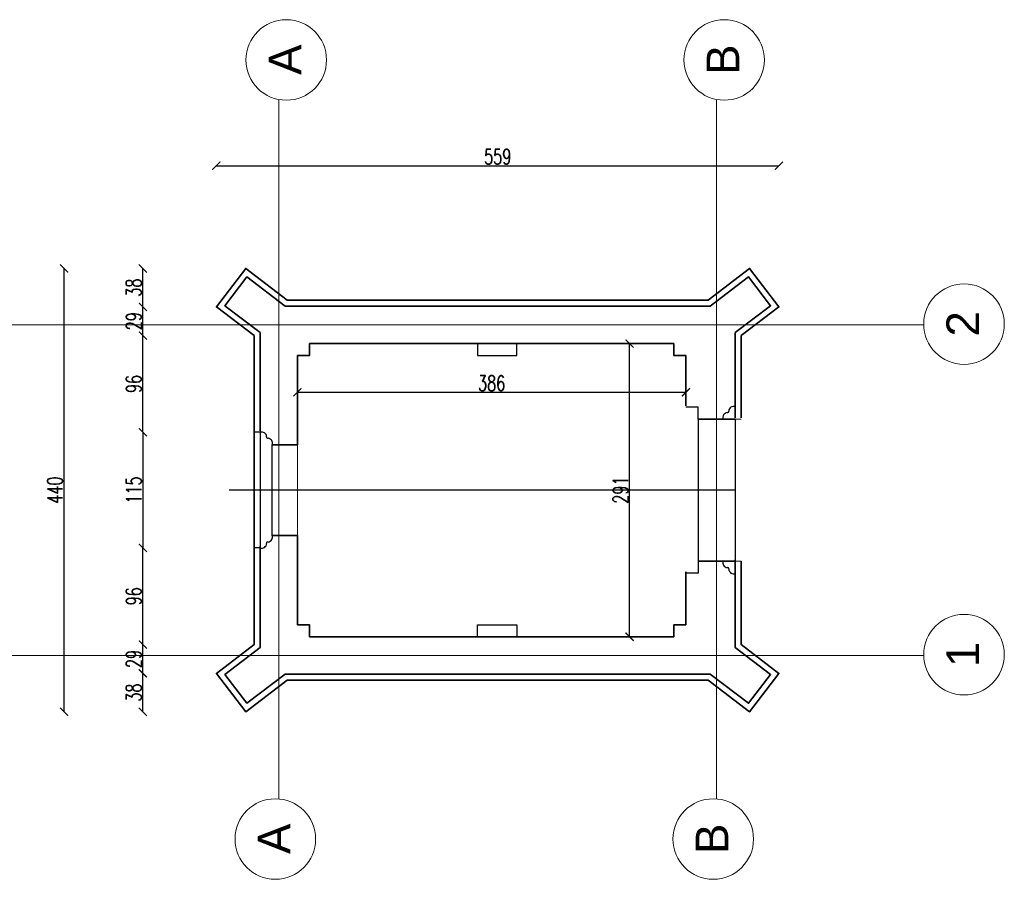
# Model space of a CAD drawing. Header units: millimetres. Extents: x -37887 to 94344, y -69777 to 116976.
# Tile 96 of 205: x 28134 to 37914, y 13548 to 22088. Entities that reach past the tile are written whole.
import ezdxf

# ---------------------------------------------------------------- set-up
doc = ezdxf.new("R2010")
doc.units = ezdxf.units.MM
doc.linetypes.add('Linia siatki', pattern=[19.05, 12.7, -3.175, 0, -3.175])
for name, color, linetype, lineweight in [('01_inwentaryzacja', 8, 'Continuous', 9), ('02_odbudowa', 7, 'Continuous', 30), ('0_WYMIAROWANIE', 6, 'Continuous', 9), ('S-GRID', 1, 'Continuous', 9), ('S-GRID-IDEN', 1, 'Continuous', 9)]:
    doc.layers.add(name, color=color, linetype=linetype, lineweight=lineweight)
doc.styles.add('Arial', font='arial.ttf', dxfattribs={"height": 324.565868})
doc.styles.add('ROMANS', font='romans', dxfattribs={"width": 0.7})
doc.dimstyles.new('WYMIAROWANIE_PIOTR', dxfattribs={"dimtxt": 150, "dimasz": 80, "dimexe": 0.18, "dimexo": 0.0625, "dimgap": 15, "dimtad": 1, "dimtoh": 1, "dimdec": 0, "dimlfac": 0.1, "dimzin": 0, "dimdsep": 46, "dimtxsty": 'ROMANS', "dimblk": 'ARCHTICK', "dimcen": 0.09, "dimse1": 1, "dimse2": 1, "dimadec": 0, "dimazin": 0, "dimtfac": 1, "dimtdec": 0, "dimtix": 1, "dimtmove": 1, "dimatfit": 3, "dimldrblk": 'ARCHTICK', "dimfxl": 0, "dimtolj": 1, "dimtzin": 0, "dimarcsym": 0})

# ---------------------------------------------------------------- blocks, each defined once
blk = doc.blocks.new('_ARCHTICK')
at = {"color": 0, "linetype": 'ByBlock', "const_width": 0.15}
blk.add_lwpolyline([(-0.5, -0.5), (0.5, 0.5)], dxfattribs=at)
blk = doc.blocks.new('*D21')
at = {"layer": '0_WYMIAROWANIE', "color": 0, "lineweight": -2}
blk.add_line((34192.1, 15957.3), (34192.1, 18871.5), dxfattribs=at)
at = {"layer": 'Defpoints', "color": 0}
for p in [(34192.1, 18871.5), (34631.7, 18871.5), (34871.7, 15957.3)]:
    blk.add_point(p, dxfattribs=at)
at = {"layer": '0_WYMIAROWANIE', "color": 0, "lineweight": -2, "xscale": 80, "yscale": 80, "zscale": 80}
for p, rotation in [((34192.1, 18871.5), 90), ((34192.1, 15957.3), 270)]:
    blk.add_blockref('_ARCHTICK', p, dxfattribs=dict(at, rotation=rotation))
at = {"layer": '0_WYMIAROWANIE', "color": 0, "insert": (34102.1, 17414.4), "char_height": 150, "attachment_point": 5, "rotation": 90, "style": 'ROMANS'}
blk.add_mtext('\\A1;291', dxfattribs=at)
blk = doc.blocks.new('Siatka - 4 mm-108067-PARTER')
at = {"layer": 'S-GRID-IDEN'}
blk.add_circle((0, 0), 4, dxfattribs=at)
blk = doc.blocks.new('*D19')
at = {"layer": '0_WYMIAROWANIE', "color": 0, "lineweight": -2}
blk.add_line((28574.1, 15212), (28574.1, 19616.8), dxfattribs=at)
at = {"layer": 'Defpoints', "color": 0}
for p in [(28574.1, 19616.8), (30378.9, 19616.8), (30378.9, 15212)]:
    blk.add_point(p, dxfattribs=at)
at = {"layer": '0_WYMIAROWANIE', "color": 0, "lineweight": -2, "xscale": 80, "yscale": 80, "zscale": 80}
for p, rotation in [((28574.1, 19616.8), 90), ((28574.1, 15212), 270)]:
    blk.add_blockref('_ARCHTICK', p, dxfattribs=dict(at, rotation=rotation))
at = {"layer": '0_WYMIAROWANIE', "color": 0, "insert": (28484.1, 17414.4), "char_height": 150, "attachment_point": 5, "rotation": 90, "style": 'ROMANS'}
blk.add_mtext('\\A1;440', dxfattribs=at)
blk = doc.blocks.new('*D22')
at = {"layer": '0_WYMIAROWANIE', "color": 0, "lineweight": -2}
blk.add_line((29357.6, 15212), (29357.6, 15593.6), dxfattribs=at)
at = {"layer": 'Defpoints', "color": 0}
for p in [(29357.6, 15593.6), (30087.6, 15593.6), (30378.9, 15212)]:
    blk.add_point(p, dxfattribs=at)
at = {"layer": '0_WYMIAROWANIE', "color": 0, "lineweight": -2, "xscale": 80, "yscale": 80, "zscale": 80}
for p, rotation in [((29357.6, 15593.6), 90), ((29357.6, 15212), 270)]:
    blk.add_blockref('_ARCHTICK', p, dxfattribs=dict(at, rotation=rotation))
at = {"layer": '0_WYMIAROWANIE', "color": 0, "insert": (29267.6, 15402.8), "char_height": 150, "attachment_point": 5, "rotation": 90, "style": 'ROMANS'}
blk.add_mtext('\\A1;38', dxfattribs=at)
blk = doc.blocks.new('*D20')
at = {"layer": '0_WYMIAROWANIE', "color": 0, "lineweight": -2}
blk.add_line((29357.6, 15593.6), (29357.6, 15879.1), dxfattribs=at)
at = {"layer": 'Defpoints', "color": 0}
for p in [(29357.6, 15879.1), (30461.7, 15879.1), (30087.6, 15593.6)]:
    blk.add_point(p, dxfattribs=at)
at = {"layer": '0_WYMIAROWANIE', "color": 0, "lineweight": -2, "xscale": 80, "yscale": 80, "zscale": 80}
for p, rotation in [((29357.6, 15879.1), 90), ((29357.6, 15593.6), 270)]:
    blk.add_blockref('_ARCHTICK', p, dxfattribs=dict(at, rotation=rotation))
at = {"layer": '0_WYMIAROWANIE', "color": 0, "insert": (29267.6, 15736.3), "char_height": 150, "attachment_point": 5, "rotation": 90, "style": 'ROMANS'}
blk.add_mtext('\\A1;29', dxfattribs=at)
blk = doc.blocks.new('*D23')
at = {"layer": '0_WYMIAROWANIE', "color": 0, "lineweight": -2}
blk.add_line((29357.6, 17988.9), (29357.6, 18949.7), dxfattribs=at)
at = {"layer": 'Defpoints', "color": 0}
for p in [(29357.6, 18949.7), (30461.7, 18949.7), (30461.7, 17988.9)]:
    blk.add_point(p, dxfattribs=at)
at = {"layer": '0_WYMIAROWANIE', "color": 0, "lineweight": -2, "xscale": 80, "yscale": 80, "zscale": 80}
for p, rotation in [((29357.6, 18949.7), 90), ((29357.6, 17988.9), 270)]:
    blk.add_blockref('_ARCHTICK', p, dxfattribs=dict(at, rotation=rotation))
at = {"layer": '0_WYMIAROWANIE', "color": 0, "insert": (29267.6, 18469.3), "char_height": 150, "attachment_point": 5, "rotation": 90, "style": 'ROMANS'}
blk.add_mtext('\\A1;96', dxfattribs=at)
blk = doc.blocks.new('*D24')
at = {"layer": '0_WYMIAROWANIE', "color": 0, "lineweight": -2}
blk.add_line((29357.6, 18949.7), (29357.6, 19235.3), dxfattribs=at)
at = {"layer": 'Defpoints', "color": 0}
for p in [(29357.6, 19235.3), (30087.6, 19235.3), (30461.7, 18949.7)]:
    blk.add_point(p, dxfattribs=at)
at = {"layer": '0_WYMIAROWANIE', "color": 0, "lineweight": -2, "xscale": 80, "yscale": 80, "zscale": 80}
for p, rotation in [((29357.6, 19235.3), 90), ((29357.6, 18949.7), 270)]:
    blk.add_blockref('_ARCHTICK', p, dxfattribs=dict(at, rotation=rotation))
at = {"layer": '0_WYMIAROWANIE', "color": 0, "insert": (29267.6, 19092.5), "char_height": 150, "attachment_point": 5, "rotation": 90, "style": 'ROMANS'}
blk.add_mtext('\\A1;29', dxfattribs=at)
blk = doc.blocks.new('*D25')
at = {"layer": '0_WYMIAROWANIE', "color": 0, "lineweight": -2}
blk.add_line((29357.6, 19235.3), (29357.6, 19616.8), dxfattribs=at)
at = {"layer": 'Defpoints', "color": 0}
for p in [(29357.6, 19616.8), (30378.9, 19616.8), (30087.6, 19235.3)]:
    blk.add_point(p, dxfattribs=at)
at = {"layer": '0_WYMIAROWANIE', "color": 0, "lineweight": -2, "xscale": 80, "yscale": 80, "zscale": 80}
for p, rotation in [((29357.6, 19616.8), 90), ((29357.6, 19235.3), 270)]:
    blk.add_blockref('_ARCHTICK', p, dxfattribs=dict(at, rotation=rotation))
at = {"layer": '0_WYMIAROWANIE', "color": 0, "insert": (29267.6, 19426.1), "char_height": 150, "attachment_point": 5, "rotation": 90, "style": 'ROMANS'}
blk.add_mtext('\\A1;38', dxfattribs=at)
blk = doc.blocks.new('*D26')
at = {"layer": '0_WYMIAROWANIE', "color": 0, "lineweight": -2}
blk.add_line((30891.7, 18386.9), (34751.7, 18386.9), dxfattribs=at)
at = {"layer": 'Defpoints', "color": 0}
for p in [(30891.7, 18751.5), (34751.7, 18751.5), (34751.7, 18386.9)]:
    blk.add_point(p, dxfattribs=at)
at = {"layer": '0_WYMIAROWANIE', "color": 0, "lineweight": -2, "xscale": 80, "yscale": 80, "zscale": 80, "rotation": 180}
blk.add_blockref('_ARCHTICK', (30891.7, 18386.9), dxfattribs=at)
at = {"layer": '0_WYMIAROWANIE', "color": 0, "lineweight": -2, "xscale": 80, "yscale": 80, "zscale": 80}
blk.add_blockref('_ARCHTICK', (34751.7, 18386.9), dxfattribs=at)
at = {"layer": '0_WYMIAROWANIE', "color": 0, "insert": (32821.7, 18476.9), "char_height": 150, "attachment_point": 5, "style": 'ROMANS'}
blk.add_mtext('\\A1;386', dxfattribs=at)
blk = doc.blocks.new('*D27')
at = {"layer": '0_WYMIAROWANIE', "color": 0, "lineweight": -2}
blk.add_line((30087.6, 20637.3), (35675.8, 20637.3), dxfattribs=at)
at = {"layer": 'Defpoints', "color": 0}
for p in [(35675.8, 20637.3), (30087.6, 19235.3), (35675.8, 19235.3)]:
    blk.add_point(p, dxfattribs=at)
at = {"layer": '0_WYMIAROWANIE', "color": 0, "lineweight": -2, "xscale": 80, "yscale": 80, "zscale": 80, "rotation": 180}
blk.add_blockref('_ARCHTICK', (30087.6, 20637.3), dxfattribs=at)
at = {"layer": '0_WYMIAROWANIE', "color": 0, "lineweight": -2, "xscale": 80, "yscale": 80, "zscale": 80}
blk.add_blockref('_ARCHTICK', (35675.8, 20637.3), dxfattribs=at)
at = {"layer": '0_WYMIAROWANIE', "color": 0, "insert": (32881.7, 20727.3), "char_height": 150, "attachment_point": 5, "style": 'ROMANS'}
blk.add_mtext('\\A1;559', dxfattribs=at)
blk = doc.blocks.new('*D45')
at = {"layer": '0_WYMIAROWANIE', "color": 0, "lineweight": -2}
blk.add_line((29357.6, 17988.9), (29357.6, 16840), dxfattribs=at)
at = {"layer": 'Defpoints', "color": 0}
for p in [(30461.7, 17988.9), (29357.6, 16840), (30461.7, 16840)]:
    blk.add_point(p, dxfattribs=at)
at = {"layer": '0_WYMIAROWANIE', "color": 0, "lineweight": -2, "xscale": 80, "yscale": 80, "zscale": 80}
for p, rotation in [((29357.6, 17988.9), 90), ((29357.6, 16840), 270)]:
    blk.add_blockref('_ARCHTICK', p, dxfattribs=dict(at, rotation=rotation))
at = {"layer": '0_WYMIAROWANIE', "color": 0, "insert": (29267.6, 17414.4), "char_height": 150, "attachment_point": 5, "rotation": 90, "style": 'ROMANS'}
blk.add_mtext('\\A1;115', dxfattribs=at)
blk = doc.blocks.new('*D46')
at = {"layer": '0_WYMIAROWANIE', "color": 0, "lineweight": -2}
blk.add_line((29357.6, 15879.1), (29357.6, 16840), dxfattribs=at)
at = {"layer": 'Defpoints', "color": 0}
for p in [(29357.6, 16840), (30461.7, 16840), (30461.7, 15879.1)]:
    blk.add_point(p, dxfattribs=at)
at = {"layer": '0_WYMIAROWANIE', "color": 0, "lineweight": -2, "xscale": 80, "yscale": 80, "zscale": 80}
for p, rotation in [((29357.6, 16840), 90), ((29357.6, 15879.1), 270)]:
    blk.add_blockref('_ARCHTICK', p, dxfattribs=dict(at, rotation=rotation))
at = {"layer": '0_WYMIAROWANIE', "color": 0, "insert": (29267.6, 16359.5), "char_height": 150, "attachment_point": 5, "rotation": 90, "style": 'ROMANS'}
blk.add_mtext('\\A1;96', dxfattribs=at)

msp = doc.modelspace()

# ---------------------------------------------------------------- linework, layer by layer
at = {"layer": '01_inwentaryzacja', "lineweight": 35}
for p, q in [((31011.7, 18871.5), (34631.7, 18871.5)), ((30891.7, 17864.4), (30891.7, 18751.5)), ((34871.7, 18119.4), (35241.7, 18119.4)), ((30891.7, 17864.4), (30641.7, 17864.4)), ((30891.7, 16964.4), (30641.7, 16964.4)), ((30891.7, 16077.3), (30891.7, 16964.4)), ((34871.7, 16709.4), (35241.7, 16709.4)), ((34871.7, 16709.4), (35241.7, 16709.4)), ((31011.7, 15957.3), (34631.7, 15957.3))]:
    msp.add_line(p, q, dxfattribs=at)
at = {"layer": '01_inwentaryzacja'}
for p, q in [((35241.7, 18119.4), (35301.7, 18119.4)), ((30891.7, 16964.4), (30891.7, 17864.4)), ((35241.7, 16709.4), (35301.7, 16709.4))]:
    msp.add_line(p, q, dxfattribs=at)
at = {"layer": '01_inwentaryzacja', "lineweight": 35}
for points in [[(30461.7, 17765.8), (30461.7, 18949.7), (30087.6, 19235.3), (30378.9, 19616.8), (30792, 19301.5), (34971.4, 19301.5), (35384.6, 19616.8), (35675.8, 19235.3), (35301.7, 18949.7), (35301.7, 18133.1)], [(30521.7, 18002.5), (30521.7, 18979.4), (30171.7, 19246.6), (30390.2, 19532.7), (30771.7, 19241.5), (34991.7, 19241.5), (35373.3, 19532.7), (35591.7, 19246.6), (35241.7, 18979.4), (35241.7, 18133.1)], [(30891.7, 18751.5), (30891.7, 18751.5), (31011.7, 18751.5), (31011.7, 18871.5)], [(34751.7, 18751.5), (34751.7, 18751.5), (34631.7, 18751.5), (34631.7, 18871.5)], [(34751.7, 18751.5), (34751.7, 18751.5), (34751.7, 18253.1)], [(35301.7, 16709.4), (35301.7, 15879.1), (35675.8, 15593.6), (35384.6, 15212), (34971.4, 15527.3), (30792, 15527.3), (30378.9, 15212), (30087.6, 15593.6), (30461.7, 15879.1), (30461.7, 17105.8)], [(35241.7, 16723.1), (35241.7, 15849.4), (35591.7, 15582.3), (35373.3, 15296.1), (34991.7, 15587.3), (30771.7, 15587.3), (30390.2, 15296.1), (30171.7, 15582.3), (30521.7, 15849.4), (30521.7, 16853.6)], [(34751.7, 16077.3), (34751.7, 16077.3), (34751.7, 16603.1)], [(30891.7, 16077.3), (30891.7, 16077.3), (31011.7, 16077.3), (31011.7, 15957.3)], [(34751.7, 16077.3), (34751.7, 16077.3), (34631.7, 16077.3), (34631.7, 15957.3)]]:
    msp.add_lwpolyline(points, dxfattribs=at)
at = {"layer": '01_inwentaryzacja'}
for points in [[(30891.7, 17864.4), (30641.7, 17864.4), (30641.7, 17864.4), (30641.7, 17864.4)], [(30891.7, 16964.4), (30641.7, 16964.4), (30641.7, 16964.4), (30641.7, 16964.4)]]:
    msp.add_lwpolyline(points, dxfattribs=at)
at = {"layer": '02_odbudowa'}
for points in [[(30521.7, 18979.4), (30521.7, 15849.4)], [(32681, 18871.5), (32681, 18751.5), (33072, 18751.5), (33072, 18871.5)], [(34871.7, 18119.4), (34871.7, 18239.4), (34751.7, 18239.4)], [(34871.7, 18119.4), (35121.7, 18119.4)], [(34871.7, 18119.4), (34871.7, 16709.4)], [(35241.7, 18119.4), (35241.7, 16709.4)], [(30521.7, 17988.9), (30461.7, 17988.9)], [(30641.7, 16964.4), (30641.7, 17864.4)], [(35241.7, 17414.4), (30215.5, 17414.4)], [(30521.7, 16840), (30461.7, 16840)], [(34871.7, 16709.4), (34871.7, 16589.4), (34751.7, 16589.4)], [(34871.7, 16709.4), (35121.7, 16709.4)], [(32681, 15957.3), (32681, 16077.3), (33072, 16077.3), (33072, 15957.3)]]:
    msp.add_lwpolyline(points, dxfattribs=at)
msp.add_lwpolyline([(30461.7, 17988.9), (30461.7, 17988.9), (30461.7, 16840), (30461.7, 16840)], close=True, dxfattribs=at)
for centre, radius, start, end in [((35165.1, 18196.3), 12, 250.54518, 18.26962), ((35226, 18196.8), 49.6, 71.49688, 176.21556), ((35170, 18135.1), 50.8, 100.12944, 197.94228), ((30537.5, 17941.8), 49.6, 3.78444, 108.50312), ((30598.4, 17941.3), 12, 161.73038, 289.45482), ((30593.5, 17880.1), 50.8, 342.05772, 79.87056), ((30593.5, 16948.8), 50.8, 280.12944, 17.94228), ((30537.5, 16887), 49.6, 251.49688, 356.21556), ((30598.4, 16887.5), 12, 70.54518, 198.26962), ((35170, 16693.8), 50.8, 162.05772, 259.87056), ((35165.1, 16632.5), 12, 341.73038, 109.45482), ((35226, 16632), 49.6, 183.78444, 288.50312)]:
    msp.add_arc(centre, radius, start, end, dxfattribs=at)
at = {"layer": 'S-GRID', "linetype": 'Linia siatki', "ltscale": 0.5}
for p, q in [((30706.7, 21295.5), (30706.7, 14347.5)), ((35056.7, 21295.5), (35056.7, 14347.5)), ((37114.1, 19057), (26814.2, 19057)), ((37114.1, 15772.8), (26814.2, 15772.8))]:
    msp.add_line(p, q, dxfattribs=at)

# ---------------------------------------------------------------- block references
at = {"layer": 'S-GRID-IDEN', "xscale": 99.99999999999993, "yscale": 99.99999999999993, "zscale": 99.99999999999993, "rotation": 179.9999999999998}
for p in [(30781.7, 21688.4), (35131.7, 21688.4), (37514.1, 19063.8), (37514.1, 15779.6), (30672.9, 13947.5), (35022.9, 13947.5)]:
    msp.add_blockref('Siatka - 4 mm-108067-PARTER', p, dxfattribs=at)

# ---------------------------------------------------------------- texts
at = {"layer": 'S-GRID-IDEN', "width": 360.335, "attachment_point": 2, "rotation": 90, "line_spacing_factor": 0.938532, "style": 'Arial'}
for s, insert, char_height in [('\\fArial|b0|i0|c238|p34|;A', (30607.1, 21691), 324.566), ('B', (34957, 21691), 324.6), ('2', (37339.4, 19066.4), 324.6), ('1', (37339.4, 15782.2), 324.6), ('\\fArial|b0|i0|c238|p34|;A', (30498.3, 13950.1), 324.566), ('B', (34848.2, 13950.1), 324.6)]:
    msp.add_mtext(s, dxfattribs=dict(at, insert=insert, char_height=char_height))

# ---------------------------------------------------------------- dimensions: what is measured, and where the dimension line sits
at = {"layer": '0_WYMIAROWANIE'}
for base, p1, p2, angle, picture, middle in [((35675.8, 20637.3), (30087.6, 19235.3), (35675.8, 19235.3), 180, '*D27', (32881.7, 20727.3)), ((28574.1, 19616.8), (30378.9, 15212), (30378.9, 19616.8), 90, '*D19', (28484.1, 17414.4)), ((29357.6, 19616.8), (30087.6, 19235.3), (30378.9, 19616.8), 90, '*D25', (29267.6, 19426.1)), ((29357.6, 19235.3), (30461.7, 18949.7), (30087.6, 19235.3), 90, '*D24', (29267.6, 19092.5)), ((29357.6, 18949.7), (30461.7, 17988.9), (30461.7, 18949.7), 90, '*D23', (29267.6, 18469.3)), ((34192.1, 18871.5), (34871.7, 15957.3), (34631.7, 18871.5), 90, '*D21', (34102.1, 17414.4)), ((34751.7, 18386.9), (30891.7, 18751.5), (34751.7, 18751.5), 180, '*D26', (32821.7, 18476.9)), ((29357.6, 16840), (30461.7, 17988.9), (30461.7, 16840), 90, '*D45', (29267.6, 17414.4)), ((29357.6, 16840), (30461.7, 15879.1), (30461.7, 16840), 90, '*D46', (29267.6, 16359.5)), ((29357.6, 15879.1), (30087.6, 15593.6), (30461.7, 15879.1), 90, '*D20', (29267.6, 15736.3)), ((29357.6, 15593.6), (30378.9, 15212), (30087.6, 15593.6), 90, '*D22', (29267.6, 15402.8))]:
    dim = msp.add_linear_dim(base=base, p1=p1, p2=p2, angle=angle, dimstyle='WYMIAROWANIE_PIOTR', dxfattribs=at)
    dim.commit()
    dim.dimension.update_dxf_attribs({"geometry": picture, "text_midpoint": middle})

doc.saveas('drawing.dxf')
